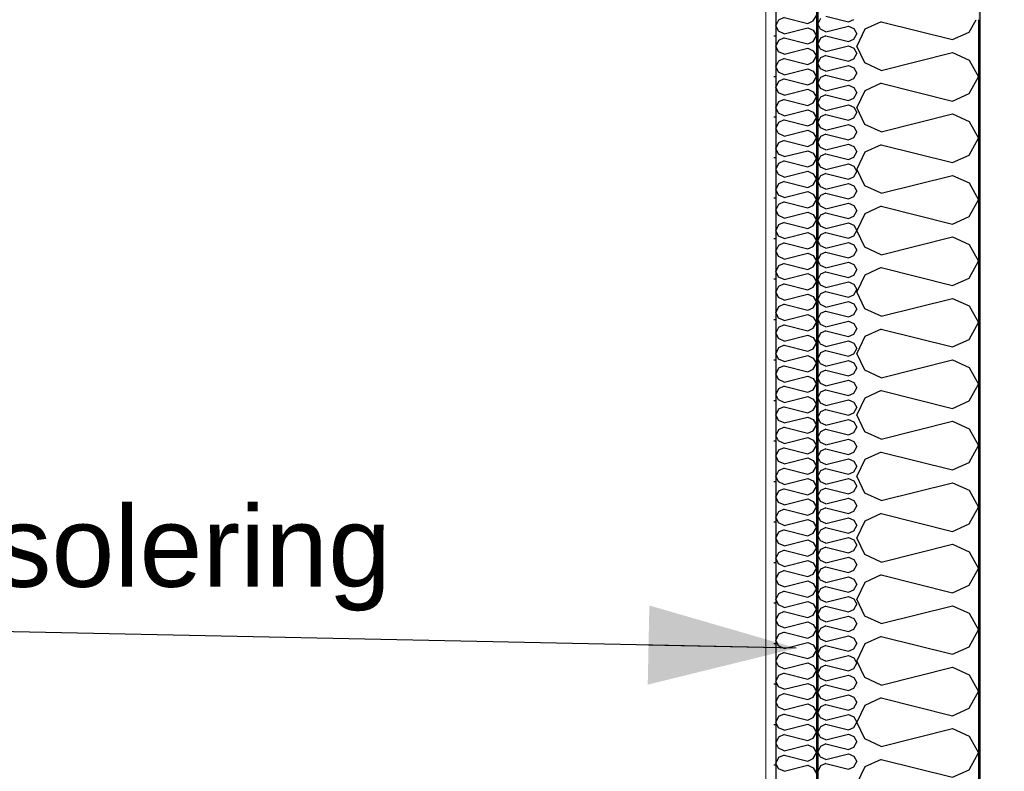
# Model space of a CAD drawing. Header units: millimetres. Extents: x -82116 to -57126, y -2070 to 21004.
# Tile 50 of 69: x -66057 to -64841, y 4492 to 5420. Entities that reach past the tile are written whole.
import ezdxf
from ezdxf.enums import TextEntityAlignment as Align

# ---------------------------------------------------------------- set-up
doc = ezdxf.new("R2010")
doc.units = ezdxf.units.MM
doc.header["$LTSCALE"] = 0.5
doc.header["$MEASUREMENT"] = 0
for name, pattern in [('Akselinje', [1500, 1000, -200, 100, -200]), ('PLINE', [0]), ('Wipeout_Contour', [2000, 0, -2000])]:
    doc.linetypes.add(name, pattern=pattern)
for name, color, linetype in [('232- Ikke-bærende yttervegger', 7, 'Continuous'), ('232- Ikke-bærende yttervegger (Skravur)', 7, 'Continuous'), ('232- Ikke-bærende yttervegger (Skravur)(Nye konstruksjoner)', 7, 'Continuous'), ('232- Ikke-bærende yttervegger(Nye konstruksjoner)', 7, 'Continuous'), ('235- Utvendig kledning og overflate (Skravur)(Nye konstruksjoner)', 7, 'Continuous'), ('235- Utvendig kledning og overflate(Nye konstruksjoner)', 7, 'Continuous'), ('82-- Modullinjer', 7, 'Continuous'), ('832- Tekst bygning(Nye konstruksjoner)', 7, 'Continuous')]:
    doc.layers.add(name, color=color, linetype=linetype)
doc.layers.add('236- Innvendig kledning og overflate(Nye konstruksjoner)', color=7, linetype='Continuous', lineweight=0)
doc.styles.add('GENERATED_STYLE_1', font='arial.ttf')
doc.styles.add('GENERATED_STYLE_3', font='arial.ttf')
doc.dimstyles.new('GENERATED_STYLE__2', dxfattribs={"dimtxt": 0.18, "dimasz": 182.4, "dimexe": 0.18, "dimexo": 0.0625, "dimgap": 0, "dimtad": 0, "dimtih": 1, "dimtoh": 1, "dimdec": 4, "dimzin": 0, "dimdsep": 46, "dimcen": 0.09, "dimadec": 0, "dimazin": 0, "dimtfac": 1, "dimtdec": 4, "dimtmove": 0, "dimatfit": 3, "dimldrblk": 'ARROWHEAD_5', "dimfxl": 1, "dimtolj": 1, "dimtzin": 0, "dimarcsym": 0})

# ---------------------------------------------------------------- blocks, each defined once
blk = doc.blocks.new('*X12')
at = {"layer": '232- Ikke-bærende yttervegger (Skravur)', "linetype": 'PLINE'}
for p, q in [((-64993, 5417.4), (-65013.4, 5408.1)), ((-64993, 5417.4), (-64905, 5395.4)), ((-64884.7, 5404.6), (-64876.1, 5420)), ((-65013.4, 5408.1), (-65023.2, 5387.4)), ((-64905, 5395.4), (-64884.7, 5404.6)), ((-65013.4, 5366.7), (-65023.2, 5387.4)), ((-64993, 5357.4), (-64905, 5379.4)), ((-64905, 5379.4), (-64884.7, 5370.2)), ((-64993, 5357.4), (-65013.4, 5366.7)), ((-64884.7, 5370.2), (-64873.2, 5349.5)), ((-64884.7, 5328.7), (-64873.2, 5349.5)), ((-64993, 5341.5), (-65013.4, 5332.3)), ((-64993, 5341.5), (-64905, 5319.5)), ((-65013.4, 5332.3), (-65023.2, 5311.5)), ((-64905, 5319.5), (-64884.7, 5328.7)), ((-65013.4, 5290.8), (-65023.2, 5311.5)), ((-64993, 5281.6), (-64905, 5303.6)), ((-64905, 5303.6), (-64884.7, 5294.3)), ((-64993, 5281.6), (-65013.4, 5290.8)), ((-64884.7, 5294.3), (-64873.2, 5273.6)), ((-64993, 5265.6), (-65013.4, 5256.4)), ((-64993, 5265.6), (-64905, 5243.6)), ((-64884.7, 5252.9), (-64873.2, 5273.6)), ((-65013.4, 5256.4), (-65023.2, 5235.6)), ((-64905, 5243.6), (-64884.7, 5252.9)), ((-65013.4, 5214.9), (-65023.2, 5235.6)), ((-64993, 5205.7), (-64905, 5227.7)), ((-64905, 5227.7), (-64884.7, 5218.4)), ((-64993, 5205.7), (-65013.4, 5214.9)), ((-64884.7, 5218.4), (-64873.2, 5197.7)), ((-64884.7, 5177), (-64873.2, 5197.7)), ((-65013.4, 5180.5), (-65023.2, 5159.8)), ((-64993, 5189.7), (-65013.4, 5180.5)), ((-64993, 5189.7), (-64905, 5167.7)), ((-64905, 5167.7), (-64884.7, 5177)), ((-65013.4, 5139), (-65023.2, 5159.8)), ((-64993, 5129.8), (-64905, 5151.8)), ((-64905, 5151.8), (-64884.7, 5142.6)), ((-64884.7, 5142.6), (-64873.2, 5121.8)), ((-64993, 5129.8), (-65013.4, 5139)), ((-64884.7, 5101.1), (-64873.2, 5121.8)), ((-64993, 5113.9), (-65013.4, 5104.6)), ((-64993, 5113.9), (-64905, 5091.9)), ((-65013.4, 5104.6), (-65023.2, 5083.9)), ((-64905, 5091.9), (-64884.7, 5101.1)), ((-65013.4, 5063.2), (-65023.2, 5083.9)), ((-64993, 5053.9), (-64905, 5075.9)), ((-64905, 5075.9), (-64884.7, 5066.7)), ((-64993, 5053.9), (-65013.4, 5063.2)), ((-64884.7, 5066.7), (-64873.2, 5046)), ((-64884.7, 5025.2), (-64873.2, 5046)), ((-64993, 5038), (-65013.4, 5028.7)), ((-64993, 5038), (-64905, 5016)), ((-65013.4, 5028.7), (-65023.2, 5008)), ((-64905, 5016), (-64884.7, 5025.2)), ((-65013.4, 4987.3), (-65023.2, 5008)), ((-64993, 4978), (-64905, 5000)), ((-64905, 5000), (-64884.7, 4990.8)), ((-64993, 4978), (-65013.4, 4987.3)), ((-64884.7, 4990.8), (-64873.2, 4970.1)), ((-64993, 4962.1), (-65013.4, 4952.9)), ((-64993, 4962.1), (-64905, 4940.1)), ((-64884.7, 4949.4), (-64873.2, 4970.1)), ((-65013.4, 4952.9), (-65023.2, 4932.1)), ((-64905, 4940.1), (-64884.7, 4949.4)), ((-65013.4, 4911.4), (-65023.2, 4932.1)), ((-64993, 4902.2), (-64905, 4924.2)), ((-64905, 4924.2), (-64884.7, 4914.9)), ((-64993, 4902.2), (-65013.4, 4911.4)), ((-64884.7, 4914.9), (-64873.2, 4894.2)), ((-64884.7, 4873.5), (-64873.2, 4894.2)), ((-65013.4, 4877), (-65023.2, 4856.3)), ((-64993, 4886.2), (-65013.4, 4877)), ((-64993, 4886.2), (-64905, 4864.2)), ((-64905, 4864.2), (-64884.7, 4873.5)), ((-65013.4, 4835.5), (-65023.2, 4856.3)), ((-64993, 4826.3), (-64905, 4848.3)), ((-64905, 4848.3), (-64884.7, 4839)), ((-64884.7, 4839), (-64873.2, 4818.3)), ((-64993, 4826.3), (-65013.4, 4835.5)), ((-64884.7, 4797.6), (-64873.2, 4818.3)), ((-64993, 4810.3), (-65013.4, 4801.1)), ((-64993, 4810.3), (-64905, 4788.3)), ((-65013.4, 4801.1), (-65023.2, 4780.4)), ((-64905, 4788.3), (-64884.7, 4797.6)), ((-65013.4, 4759.7), (-65023.2, 4780.4)), ((-64993, 4750.4), (-64905, 4772.4)), ((-64905, 4772.4), (-64884.7, 4763.2)), ((-64993, 4750.4), (-65013.4, 4759.7)), ((-64884.7, 4763.2), (-64873.2, 4742.4)), ((-64884.7, 4721.7), (-64873.2, 4742.4)), ((-64993, 4734.5), (-65013.4, 4725.2)), ((-64993, 4734.5), (-64905, 4712.5)), ((-65013.4, 4725.2), (-65023.2, 4704.5)), ((-64905, 4712.5), (-64884.7, 4721.7)), ((-65013.4, 4683.8), (-65023.2, 4704.5)), ((-64993, 4674.5), (-64905, 4696.5)), ((-64905, 4696.5), (-64884.7, 4687.3)), ((-64993, 4674.5), (-65013.4, 4683.8)), ((-64884.7, 4687.3), (-64873.2, 4666.6)), ((-64993, 4658.6), (-65013.4, 4649.3)), ((-64993, 4658.6), (-64905, 4636.6)), ((-64884.7, 4645.8), (-64873.2, 4666.6)), ((-65013.4, 4649.3), (-65023.2, 4628.6)), ((-64905, 4636.6), (-64884.7, 4645.8)), ((-65013.4, 4607.9), (-65023.2, 4628.6)), ((-64993, 4598.6), (-64905, 4620.6)), ((-64905, 4620.6), (-64884.7, 4611.4)), ((-64993, 4598.6), (-65013.4, 4607.9)), ((-64884.7, 4611.4), (-64873.2, 4590.7)), ((-64993, 4582.7), (-65013.4, 4573.5)), ((-64993, 4582.7), (-64905, 4560.7)), ((-64884.7, 4570), (-64873.2, 4590.7)), ((-65013.4, 4573.5), (-65023.2, 4552.7)), ((-64905, 4560.7), (-64884.7, 4570)), ((-65013.4, 4532), (-65023.2, 4552.7)), ((-64993, 4522.8), (-64905, 4544.8)), ((-64905, 4544.8), (-64884.7, 4535.5)), ((-64884.7, 4535.5), (-64873.2, 4514.8)), ((-64993, 4522.8), (-65013.4, 4532)), ((-64884.7, 4494.1), (-64873.2, 4514.8)), ((-64993, 4506.8), (-65013.4, 4497.6)), ((-64993, 4506.8), (-64905, 4484.8)), ((-65013.4, 4497.6), (-65023.2, 4476.9)), ((-64905, 4484.8), (-64884.7, 4494.1))]:
    blk.add_line(p, q, dxfattribs=at)
blk = doc.blocks.new('*X14')
at = {"layer": '232- Ikke-bærende yttervegger (Skravur)(Nye konstruksjoner)', "linetype": 'PLINE'}
for p, q in [((-65061.5, 5424.3), (-65033.4, 5417.3)), ((-65068, 5421.4), (-65071.2, 5414.7)), ((-65068, 5408.1), (-65071.2, 5414.7)), ((-65061.5, 5405.1), (-65033.4, 5412.2)), ((-65033.4, 5417.3), (-65026.9, 5420.2)), ((-65033.4, 5412.2), (-65026.9, 5409.2)), ((-65061.5, 5405.1), (-65068, 5408.1)), ((-65061.5, 5400), (-65068, 5397.1)), ((-65061.5, 5400), (-65033.4, 5393)), ((-65026.9, 5409.2), (-65023.2, 5402.6)), ((-65026.9, 5396), (-65023.2, 5402.6)), ((-65068, 5397.1), (-65071.2, 5390.4)), ((-65068, 5383.8), (-65071.2, 5390.4)), ((-65061.5, 5380.9), (-65033.4, 5387.9)), ((-65033.4, 5393), (-65026.9, 5396)), ((-65033.4, 5387.9), (-65026.9, 5384.9)), ((-65061.5, 5380.9), (-65068, 5383.8)), ((-65061.5, 5375.8), (-65068, 5372.8)), ((-65061.5, 5375.8), (-65033.4, 5368.7)), ((-65026.9, 5384.9), (-65023.2, 5378.3)), ((-65026.9, 5371.7), (-65023.2, 5378.3)), ((-65068, 5372.8), (-65071.2, 5366.2)), ((-65068, 5359.5), (-65071.2, 5366.2)), ((-65061.5, 5356.6), (-65033.4, 5363.6)), ((-65033.4, 5368.7), (-65026.9, 5371.7)), ((-65033.4, 5363.6), (-65026.9, 5360.7)), ((-65026.9, 5360.7), (-65023.2, 5354)), ((-65068, 5348.5), (-65071.2, 5341.9)), ((-65061.5, 5356.6), (-65068, 5359.5)), ((-65061.5, 5351.5), (-65068, 5348.5)), ((-65061.5, 5351.5), (-65033.4, 5344.4)), ((-65026.9, 5347.4), (-65023.2, 5354)), ((-65068, 5335.2), (-65071.2, 5341.9)), ((-65061.5, 5332.3), (-65033.4, 5339.3)), ((-65033.4, 5344.4), (-65026.9, 5347.4)), ((-65033.4, 5339.3), (-65026.9, 5336.4)), ((-65026.9, 5336.4), (-65023.2, 5329.7)), ((-65068, 5324.2), (-65071.2, 5317.6)), ((-65061.5, 5332.3), (-65068, 5335.2)), ((-65061.5, 5327.2), (-65068, 5324.2)), ((-65061.5, 5327.2), (-65033.4, 5320.1)), ((-65026.9, 5323.1), (-65023.2, 5329.7)), ((-65068, 5311), (-65071.2, 5317.6)), ((-65061.5, 5308), (-65033.4, 5315)), ((-65033.4, 5320.1), (-65026.9, 5323.1)), ((-65033.4, 5315), (-65026.9, 5312.1)), ((-65026.9, 5312.1), (-65023.2, 5305.5)), ((-65068, 5299.9), (-65071.2, 5293.3)), ((-65061.5, 5308), (-65068, 5311)), ((-65061.5, 5302.9), (-65068, 5299.9)), ((-65061.5, 5302.9), (-65033.4, 5295.9)), ((-65026.9, 5298.8), (-65023.2, 5305.5)), ((-65068, 5286.7), (-65071.2, 5293.3)), ((-65061.5, 5283.7), (-65033.4, 5290.8)), ((-65033.4, 5295.9), (-65026.9, 5298.8)), ((-65033.4, 5290.8), (-65026.9, 5287.8)), ((-65026.9, 5287.8), (-65023.2, 5281.2)), ((-65068, 5275.7), (-65071.2, 5269)), ((-65061.5, 5283.7), (-65068, 5286.7)), ((-65061.5, 5278.6), (-65068, 5275.7)), ((-65061.5, 5278.6), (-65033.4, 5271.6)), ((-65026.9, 5274.5), (-65023.2, 5281.2)), ((-65068, 5262.4), (-65071.2, 5269)), ((-65061.5, 5259.4), (-65033.4, 5266.5)), ((-65033.4, 5271.6), (-65026.9, 5274.5)), ((-65033.4, 5266.5), (-65026.9, 5263.5)), ((-65026.9, 5263.5), (-65023.2, 5256.9)), ((-65068, 5251.4), (-65071.2, 5244.8)), ((-65061.5, 5259.4), (-65068, 5262.4)), ((-65061.5, 5254.3), (-65068, 5251.4)), ((-65061.5, 5254.3), (-65033.4, 5247.3)), ((-65026.9, 5250.3), (-65023.2, 5256.9)), ((-65068, 5238.1), (-65071.2, 5244.8)), ((-65061.5, 5235.2), (-65033.4, 5242.2)), ((-65033.4, 5247.3), (-65026.9, 5250.3)), ((-65033.4, 5242.2), (-65026.9, 5239.2)), ((-65026.9, 5239.2), (-65023.2, 5232.6)), ((-65068, 5227.1), (-65071.2, 5220.5)), ((-65061.5, 5235.2), (-65068, 5238.1)), ((-65061.5, 5230.1), (-65068, 5227.1)), ((-65061.5, 5230.1), (-65033.4, 5223)), ((-65026.9, 5226), (-65023.2, 5232.6)), ((-65068, 5213.8), (-65071.2, 5220.5)), ((-65061.5, 5210.9), (-65033.4, 5217.9)), ((-65033.4, 5223), (-65026.9, 5226)), ((-65033.4, 5217.9), (-65026.9, 5215)), ((-65026.9, 5215), (-65023.2, 5208.3)), ((-65068, 5202.8), (-65071.2, 5196.2)), ((-65061.5, 5210.9), (-65068, 5213.8)), ((-65061.5, 5205.8), (-65068, 5202.8)), ((-65061.5, 5205.8), (-65033.4, 5198.7)), ((-65026.9, 5201.7), (-65023.2, 5208.3)), ((-65068, 5189.6), (-65071.2, 5196.2)), ((-65061.5, 5186.6), (-65033.4, 5193.6)), ((-65033.4, 5198.7), (-65026.9, 5201.7)), ((-65033.4, 5193.6), (-65026.9, 5190.7)), ((-65026.9, 5190.7), (-65023.2, 5184.1)), ((-65068, 5178.5), (-65071.2, 5171.9)), ((-65061.5, 5186.6), (-65068, 5189.6)), ((-65061.5, 5181.5), (-65068, 5178.5)), ((-65061.5, 5181.5), (-65033.4, 5174.5)), ((-65026.9, 5177.4), (-65023.2, 5184.1)), ((-65068, 5165.3), (-65071.2, 5171.9)), ((-65061.5, 5162.3), (-65033.4, 5169.4)), ((-65033.4, 5174.5), (-65026.9, 5177.4)), ((-65033.4, 5169.4), (-65026.9, 5166.4)), ((-65026.9, 5166.4), (-65023.2, 5159.8)), ((-65068, 5154.3), (-65071.2, 5147.6)), ((-65061.5, 5162.3), (-65068, 5165.3)), ((-65061.5, 5157.2), (-65068, 5154.3)), ((-65061.5, 5157.2), (-65033.4, 5150.2)), ((-65026.9, 5153.1), (-65023.2, 5159.8)), ((-65068, 5141), (-65071.2, 5147.6)), ((-65061.5, 5138), (-65033.4, 5145.1)), ((-65033.4, 5150.2), (-65026.9, 5153.1)), ((-65033.4, 5145.1), (-65026.9, 5142.1)), ((-65026.9, 5142.1), (-65023.2, 5135.5)), ((-65068, 5130), (-65071.2, 5123.3)), ((-65061.5, 5138), (-65068, 5141)), ((-65061.5, 5132.9), (-65068, 5130)), ((-65061.5, 5132.9), (-65033.4, 5125.9)), ((-65026.9, 5128.9), (-65023.2, 5135.5)), ((-65068, 5116.7), (-65071.2, 5123.3)), ((-65061.5, 5113.8), (-65033.4, 5120.8)), ((-65033.4, 5125.9), (-65026.9, 5128.9)), ((-65033.4, 5120.8), (-65026.9, 5117.8)), ((-65026.9, 5117.8), (-65023.2, 5111.2)), ((-65068, 5105.7), (-65071.2, 5099.1)), ((-65061.5, 5113.8), (-65068, 5116.7)), ((-65061.5, 5108.7), (-65068, 5105.7)), ((-65061.5, 5108.7), (-65033.4, 5101.6)), ((-65026.9, 5104.6), (-65023.2, 5111.2)), ((-65068, 5092.4), (-65071.2, 5099.1)), ((-65061.5, 5089.5), (-65033.4, 5096.5)), ((-65033.4, 5101.6), (-65026.9, 5104.6)), ((-65033.4, 5096.5), (-65026.9, 5093.6)), ((-65026.9, 5093.6), (-65023.2, 5086.9)), ((-65068, 5081.4), (-65071.2, 5074.8)), ((-65061.5, 5089.5), (-65068, 5092.4)), ((-65061.5, 5084.4), (-65068, 5081.4)), ((-65061.5, 5084.4), (-65033.4, 5077.3)), ((-65026.9, 5080.3), (-65023.2, 5086.9)), ((-65068, 5068.2), (-65071.2, 5074.8)), ((-65061.5, 5065.2), (-65033.4, 5072.2)), ((-65033.4, 5077.3), (-65026.9, 5080.3)), ((-65033.4, 5072.2), (-65026.9, 5069.3)), ((-65026.9, 5069.3), (-65023.2, 5062.6)), ((-65068, 5057.1), (-65071.2, 5050.5)), ((-65061.5, 5065.2), (-65068, 5068.2)), ((-65061.5, 5060.1), (-65068, 5057.1)), ((-65061.5, 5060.1), (-65033.4, 5053.1)), ((-65026.9, 5056), (-65023.2, 5062.6)), ((-65068, 5043.9), (-65071.2, 5050.5)), ((-65061.5, 5040.9), (-65033.4, 5048)), ((-65033.4, 5053.1), (-65026.9, 5056)), ((-65033.4, 5048), (-65026.9, 5045)), ((-65026.9, 5045), (-65023.2, 5038.4)), ((-65068, 5032.9), (-65071.2, 5026.2)), ((-65061.5, 5040.9), (-65068, 5043.9)), ((-65061.5, 5035.8), (-65068, 5032.9)), ((-65061.5, 5035.8), (-65033.4, 5028.8)), ((-65026.9, 5031.7), (-65023.2, 5038.4)), ((-65068, 5019.6), (-65071.2, 5026.2)), ((-65061.5, 5016.6), (-65033.4, 5023.7)), ((-65033.4, 5028.8), (-65026.9, 5031.7)), ((-65033.4, 5023.7), (-65026.9, 5020.7)), ((-65026.9, 5020.7), (-65023.2, 5014.1)), ((-65068, 5008.6), (-65071.2, 5001.9)), ((-65061.5, 5016.6), (-65068, 5019.6)), ((-65061.5, 5011.5), (-65068, 5008.6)), ((-65061.5, 5011.5), (-65033.4, 5004.5)), ((-65026.9, 5007.5), (-65023.2, 5014.1)), ((-65068, 4995.3), (-65071.2, 5001.9)), ((-65061.5, 4992.4), (-65033.4, 4999.4)), ((-65033.4, 5004.5), (-65026.9, 5007.5)), ((-65033.4, 4999.4), (-65026.9, 4996.4)), ((-65026.9, 4996.4), (-65023.2, 4989.8)), ((-65068, 4984.3), (-65071.2, 4977.7)), ((-65061.5, 4992.4), (-65068, 4995.3)), ((-65061.5, 4987.3), (-65068, 4984.3)), ((-65061.5, 4987.3), (-65033.4, 4980.2)), ((-65026.9, 4983.2), (-65023.2, 4989.8)), ((-65068, 4971), (-65071.2, 4977.7)), ((-65061.5, 4968.1), (-65033.4, 4975.1)), ((-65033.4, 4980.2), (-65026.9, 4983.2)), ((-65033.4, 4975.1), (-65026.9, 4972.2)), ((-65026.9, 4972.2), (-65023.2, 4965.5)), ((-65068, 4960), (-65071.2, 4953.4)), ((-65061.5, 4968.1), (-65068, 4971)), ((-65061.5, 4963), (-65068, 4960)), ((-65061.5, 4963), (-65033.4, 4955.9)), ((-65026.9, 4958.9), (-65023.2, 4965.5)), ((-65068, 4946.7), (-65071.2, 4953.4)), ((-65061.5, 4943.8), (-65033.4, 4950.8)), ((-65033.4, 4955.9), (-65026.9, 4958.9)), ((-65033.4, 4950.8), (-65026.9, 4947.9)), ((-65026.9, 4947.9), (-65023.2, 4941.2)), ((-65068, 4935.7), (-65071.2, 4929.1)), ((-65061.5, 4943.8), (-65068, 4946.7)), ((-65061.5, 4938.7), (-65068, 4935.7)), ((-65061.5, 4938.7), (-65033.4, 4931.6)), ((-65026.9, 4934.6), (-65023.2, 4941.2)), ((-65068, 4922.5), (-65071.2, 4929.1)), ((-65061.5, 4919.5), (-65033.4, 4926.5)), ((-65033.4, 4931.6), (-65026.9, 4934.6)), ((-65033.4, 4926.5), (-65026.9, 4923.6)), ((-65026.9, 4923.6), (-65023.2, 4917)), ((-65068, 4911.4), (-65071.2, 4904.8)), ((-65061.5, 4919.5), (-65068, 4922.5)), ((-65061.5, 4914.4), (-65068, 4911.4)), ((-65061.5, 4914.4), (-65033.4, 4907.4)), ((-65026.9, 4910.3), (-65023.2, 4917)), ((-65068, 4898.2), (-65071.2, 4904.8)), ((-65061.5, 4895.2), (-65033.4, 4902.3)), ((-65033.4, 4907.4), (-65026.9, 4910.3)), ((-65033.4, 4902.3), (-65026.9, 4899.3)), ((-65026.9, 4899.3), (-65023.2, 4892.7)), ((-65068, 4887.2), (-65071.2, 4880.5)), ((-65061.5, 4895.2), (-65068, 4898.2)), ((-65061.5, 4890.1), (-65068, 4887.2)), ((-65061.5, 4890.1), (-65033.4, 4883.1)), ((-65026.9, 4886), (-65023.2, 4892.7)), ((-65068, 4873.9), (-65071.2, 4880.5)), ((-65061.5, 4870.9), (-65033.4, 4878)), ((-65033.4, 4883.1), (-65026.9, 4886)), ((-65033.4, 4878), (-65026.9, 4875)), ((-65026.9, 4875), (-65023.2, 4868.4)), ((-65068, 4862.9), (-65071.2, 4856.3)), ((-65061.5, 4870.9), (-65068, 4873.9)), ((-65061.5, 4865.8), (-65068, 4862.9)), ((-65061.5, 4865.8), (-65033.4, 4858.8)), ((-65026.9, 4861.8), (-65023.2, 4868.4)), ((-65068, 4849.6), (-65071.2, 4856.3)), ((-65061.5, 4846.7), (-65033.4, 4853.7)), ((-65033.4, 4858.8), (-65026.9, 4861.8)), ((-65033.4, 4853.7), (-65026.9, 4850.7)), ((-65026.9, 4850.7), (-65023.2, 4844.1)), ((-65068, 4838.6), (-65071.2, 4832)), ((-65061.5, 4846.7), (-65068, 4849.6)), ((-65061.5, 4841.6), (-65068, 4838.6)), ((-65061.5, 4841.6), (-65033.4, 4834.5)), ((-65026.9, 4837.5), (-65023.2, 4844.1)), ((-65068, 4825.3), (-65071.2, 4832)), ((-65061.5, 4822.4), (-65033.4, 4829.4)), ((-65033.4, 4834.5), (-65026.9, 4837.5)), ((-65033.4, 4829.4), (-65026.9, 4826.5)), ((-65026.9, 4826.5), (-65023.2, 4819.8)), ((-65068, 4814.3), (-65071.2, 4807.7)), ((-65061.5, 4822.4), (-65068, 4825.3)), ((-65061.5, 4817.3), (-65068, 4814.3)), ((-65061.5, 4817.3), (-65033.4, 4810.2)), ((-65026.9, 4813.2), (-65023.2, 4819.8)), ((-65068, 4801.1), (-65071.2, 4807.7)), ((-65061.5, 4798.1), (-65033.4, 4805.1)), ((-65033.4, 4810.2), (-65026.9, 4813.2)), ((-65033.4, 4805.1), (-65026.9, 4802.2)), ((-65026.9, 4802.2), (-65023.2, 4795.6)), ((-65068, 4790), (-65071.2, 4783.4)), ((-65061.5, 4798.1), (-65068, 4801.1)), ((-65061.5, 4793), (-65068, 4790)), ((-65061.5, 4793), (-65033.4, 4786)), ((-65026.9, 4788.9), (-65023.2, 4795.6)), ((-65068, 4776.8), (-65071.2, 4783.4)), ((-65061.5, 4773.8), (-65033.4, 4780.9)), ((-65033.4, 4786), (-65026.9, 4788.9)), ((-65033.4, 4780.9), (-65026.9, 4777.9)), ((-65026.9, 4777.9), (-65023.2, 4771.3)), ((-65068, 4765.8), (-65071.2, 4759.1)), ((-65061.5, 4773.8), (-65068, 4776.8)), ((-65061.5, 4768.7), (-65068, 4765.8)), ((-65061.5, 4768.7), (-65033.4, 4761.7)), ((-65026.9, 4764.6), (-65023.2, 4771.3)), ((-65068, 4752.5), (-65071.2, 4759.1)), ((-65061.5, 4749.5), (-65033.4, 4756.6)), ((-65033.4, 4761.7), (-65026.9, 4764.6)), ((-65033.4, 4756.6), (-65026.9, 4753.6)), ((-65026.9, 4753.6), (-65023.2, 4747)), ((-65068, 4741.5), (-65071.2, 4734.8)), ((-65061.5, 4749.5), (-65068, 4752.5)), ((-65061.5, 4744.4), (-65068, 4741.5)), ((-65061.5, 4744.4), (-65033.4, 4737.4)), ((-65026.9, 4740.4), (-65023.2, 4747)), ((-65068, 4728.2), (-65071.2, 4734.8)), ((-65061.5, 4725.3), (-65033.4, 4732.3)), ((-65033.4, 4737.4), (-65026.9, 4740.4)), ((-65033.4, 4732.3), (-65026.9, 4729.3)), ((-65026.9, 4729.3), (-65023.2, 4722.7)), ((-65068, 4717.2), (-65071.2, 4710.6)), ((-65061.5, 4725.3), (-65068, 4728.2)), ((-65061.5, 4720.2), (-65068, 4717.2)), ((-65061.5, 4720.2), (-65033.4, 4713.1)), ((-65026.9, 4716.1), (-65023.2, 4722.7)), ((-65068, 4703.9), (-65071.2, 4710.6)), ((-65061.5, 4701), (-65033.4, 4708)), ((-65033.4, 4713.1), (-65026.9, 4716.1)), ((-65033.4, 4708), (-65026.9, 4705.1)), ((-65026.9, 4705.1), (-65023.2, 4698.4)), ((-65068, 4692.9), (-65071.2, 4686.3)), ((-65061.5, 4701), (-65068, 4703.9)), ((-65061.5, 4695.9), (-65068, 4692.9)), ((-65061.5, 4695.9), (-65033.4, 4688.8)), ((-65026.9, 4691.8), (-65023.2, 4698.4)), ((-65068, 4679.7), (-65071.2, 4686.3)), ((-65061.5, 4676.7), (-65033.4, 4683.7)), ((-65033.4, 4688.8), (-65026.9, 4691.8)), ((-65033.4, 4683.7), (-65026.9, 4680.8)), ((-65026.9, 4680.8), (-65023.2, 4674.1)), ((-65068, 4668.6), (-65071.2, 4662)), ((-65061.5, 4676.7), (-65068, 4679.7)), ((-65061.5, 4671.6), (-65068, 4668.6)), ((-65061.5, 4671.6), (-65033.4, 4664.6)), ((-65026.9, 4667.5), (-65023.2, 4674.1)), ((-65068, 4655.4), (-65071.2, 4662)), ((-65061.5, 4652.4), (-65033.4, 4659.5)), ((-65033.4, 4664.6), (-65026.9, 4667.5)), ((-65033.4, 4659.5), (-65026.9, 4656.5)), ((-65026.9, 4656.5), (-65023.2, 4649.9)), ((-65068, 4644.4), (-65071.2, 4637.7)), ((-65061.5, 4652.4), (-65068, 4655.4)), ((-65061.5, 4647.3), (-65068, 4644.4)), ((-65061.5, 4647.3), (-65033.4, 4640.3)), ((-65026.9, 4643.2), (-65023.2, 4649.9)), ((-65068, 4631.1), (-65071.2, 4637.7)), ((-65061.5, 4628.1), (-65033.4, 4635.2)), ((-65033.4, 4640.3), (-65026.9, 4643.2)), ((-65033.4, 4635.2), (-65026.9, 4632.2)), ((-65026.9, 4632.2), (-65023.2, 4625.6)), ((-65068, 4620.1), (-65071.2, 4613.4)), ((-65061.5, 4628.1), (-65068, 4631.1)), ((-65061.5, 4623), (-65068, 4620.1)), ((-65061.5, 4623), (-65033.4, 4616)), ((-65026.9, 4619), (-65023.2, 4625.6)), ((-65068, 4606.8), (-65071.2, 4613.4)), ((-65061.5, 4603.9), (-65033.4, 4610.9)), ((-65033.4, 4616), (-65026.9, 4619)), ((-65033.4, 4610.9), (-65026.9, 4607.9)), ((-65026.9, 4607.9), (-65023.2, 4601.3)), ((-65068, 4595.8), (-65071.2, 4589.2)), ((-65061.5, 4603.9), (-65068, 4606.8)), ((-65061.5, 4598.8), (-65068, 4595.8)), ((-65061.5, 4598.8), (-65033.4, 4591.7)), ((-65026.9, 4594.7), (-65023.2, 4601.3)), ((-65068, 4582.5), (-65071.2, 4589.2)), ((-65061.5, 4579.6), (-65033.4, 4586.6)), ((-65033.4, 4591.7), (-65026.9, 4594.7)), ((-65033.4, 4586.6), (-65026.9, 4583.7)), ((-65026.9, 4583.7), (-65023.2, 4577)), ((-65068, 4571.5), (-65071.2, 4564.9)), ((-65061.5, 4579.6), (-65068, 4582.5)), ((-65061.5, 4574.5), (-65068, 4571.5)), ((-65061.5, 4574.5), (-65033.4, 4567.4)), ((-65026.9, 4570.4), (-65023.2, 4577)), ((-65068, 4558.2), (-65071.2, 4564.9)), ((-65061.5, 4555.3), (-65033.4, 4562.3)), ((-65033.4, 4567.4), (-65026.9, 4570.4)), ((-65033.4, 4562.3), (-65026.9, 4559.4)), ((-65026.9, 4559.4), (-65023.2, 4552.7)), ((-65068, 4547.2), (-65071.2, 4540.6)), ((-65061.5, 4555.3), (-65068, 4558.2)), ((-65061.5, 4550.2), (-65068, 4547.2)), ((-65061.5, 4550.2), (-65033.4, 4543.1)), ((-65026.9, 4546.1), (-65023.2, 4552.7)), ((-65068, 4534), (-65071.2, 4540.6)), ((-65061.5, 4531), (-65033.4, 4538)), ((-65033.4, 4543.1), (-65026.9, 4546.1)), ((-65033.4, 4538), (-65026.9, 4535.1)), ((-65026.9, 4535.1), (-65023.2, 4528.5)), ((-65068, 4522.9), (-65071.2, 4516.3)), ((-65061.5, 4531), (-65068, 4534)), ((-65061.5, 4525.9), (-65068, 4522.9)), ((-65061.5, 4525.9), (-65033.4, 4518.9)), ((-65026.9, 4521.8), (-65023.2, 4528.5)), ((-65068, 4509.7), (-65071.2, 4516.3)), ((-65061.5, 4506.7), (-65033.4, 4513.8)), ((-65033.4, 4518.9), (-65026.9, 4521.8)), ((-65033.4, 4513.8), (-65026.9, 4510.8)), ((-65026.9, 4510.8), (-65023.2, 4504.2)), ((-65068, 4498.7), (-65071.2, 4492)), ((-65061.5, 4506.7), (-65068, 4509.7)), ((-65061.5, 4501.6), (-65068, 4498.7)), ((-65061.5, 4501.6), (-65033.4, 4494.6)), ((-65026.9, 4497.5), (-65023.2, 4504.2)), ((-65033.4, 4494.6), (-65026.9, 4497.5))]:
    blk.add_line(p, q, dxfattribs=at)
blk = doc.blocks.new('*X15')
at = {"layer": '232- Ikke-bærende yttervegger (Skravur)(Nye konstruksjoner)', "linetype": 'PLINE'}
for p, q in [((-65113.1, 5422.7), (-65119.9, 5419.6)), ((-65113.1, 5422.7), (-65083.8, 5415.4)), ((-65077, 5418.4), (-65073.2, 5425.3)), ((-65119.9, 5419.6), (-65123.2, 5412.7)), ((-65119.9, 5405.8), (-65123.2, 5412.7)), ((-65113.1, 5402.7), (-65083.8, 5410)), ((-65083.8, 5415.4), (-65077, 5418.4)), ((-65083.8, 5410), (-65077, 5407)), ((-65113.1, 5402.7), (-65119.9, 5405.8)), ((-65113.1, 5397.4), (-65119.9, 5394.3)), ((-65113.1, 5397.4), (-65083.8, 5390.1)), ((-65077, 5407), (-65073.2, 5400.1)), ((-65077, 5393.1), (-65073.2, 5400.1)), ((-65119.9, 5394.3), (-65123.2, 5387.4)), ((-65119.9, 5380.5), (-65123.2, 5387.4)), ((-65083.8, 5390.1), (-65077, 5393.1)), ((-65113.1, 5377.4), (-65119.9, 5380.5)), ((-65113.1, 5377.4), (-65083.8, 5384.8)), ((-65083.8, 5384.8), (-65077, 5381.7)), ((-65077, 5381.7), (-65073.2, 5374.8)), ((-65077, 5367.9), (-65073.2, 5374.8)), ((-65119.9, 5369), (-65123.2, 5362.1)), ((-65119.9, 5355.2), (-65123.2, 5362.1)), ((-65113.1, 5372.1), (-65119.9, 5369)), ((-65113.1, 5372.1), (-65083.8, 5364.8)), ((-65083.8, 5364.8), (-65077, 5367.9)), ((-65113.1, 5352.1), (-65119.9, 5355.2)), ((-65113.1, 5352.1), (-65083.8, 5359.5)), ((-65083.8, 5359.5), (-65077, 5356.4)), ((-65077, 5356.4), (-65073.2, 5349.5)), ((-65077, 5342.6), (-65073.2, 5349.5)), ((-65119.9, 5343.7), (-65123.2, 5336.8)), ((-65119.9, 5329.9), (-65123.2, 5336.8)), ((-65113.1, 5346.8), (-65119.9, 5343.7)), ((-65113.1, 5346.8), (-65083.8, 5339.5)), ((-65083.8, 5339.5), (-65077, 5342.6)), ((-65113.1, 5326.8), (-65119.9, 5329.9)), ((-65113.1, 5326.8), (-65083.8, 5334.2)), ((-65083.8, 5334.2), (-65077, 5331.1)), ((-65077, 5331.1), (-65073.2, 5324.2)), ((-65077, 5317.3), (-65073.2, 5324.2)), ((-65119.9, 5318.4), (-65123.2, 5311.5)), ((-65113.1, 5321.5), (-65119.9, 5318.4)), ((-65113.1, 5321.5), (-65083.8, 5314.2)), ((-65083.8, 5314.2), (-65077, 5317.3)), ((-65119.9, 5304.6), (-65123.2, 5311.5)), ((-65113.1, 5301.5), (-65119.9, 5304.6)), ((-65113.1, 5301.5), (-65083.8, 5308.9)), ((-65083.8, 5308.9), (-65077, 5305.8)), ((-65077, 5305.8), (-65073.2, 5298.9)), ((-65119.9, 5293.1), (-65123.2, 5286.2)), ((-65113.1, 5296.2), (-65119.9, 5293.1)), ((-65113.1, 5296.2), (-65083.8, 5288.9)), ((-65083.8, 5288.9), (-65077, 5292)), ((-65077, 5292), (-65073.2, 5298.9)), ((-65119.9, 5279.3), (-65123.2, 5286.2)), ((-65113.1, 5276.2), (-65119.9, 5279.3)), ((-65113.1, 5276.2), (-65083.8, 5283.6)), ((-65083.8, 5283.6), (-65077, 5280.5)), ((-65077, 5280.5), (-65073.2, 5273.6)), ((-65119.9, 5267.8), (-65123.2, 5260.9)), ((-65113.1, 5270.9), (-65119.9, 5267.8)), ((-65113.1, 5270.9), (-65083.8, 5263.6)), ((-65083.8, 5263.6), (-65077, 5266.7)), ((-65077, 5266.7), (-65073.2, 5273.6)), ((-65119.9, 5254), (-65123.2, 5260.9)), ((-65113.1, 5251), (-65119.9, 5254)), ((-65113.1, 5251), (-65083.8, 5258.3)), ((-65083.8, 5258.3), (-65077, 5255.2)), ((-65077, 5255.2), (-65073.2, 5248.3)), ((-65119.9, 5242.6), (-65123.2, 5235.6)), ((-65113.1, 5245.6), (-65119.9, 5242.6)), ((-65113.1, 5245.6), (-65083.8, 5238.3)), ((-65083.8, 5238.3), (-65077, 5241.4)), ((-65077, 5241.4), (-65073.2, 5248.3)), ((-65119.9, 5228.7), (-65123.2, 5235.6)), ((-65113.1, 5225.7), (-65119.9, 5228.7)), ((-65113.1, 5225.7), (-65083.8, 5233)), ((-65083.8, 5233), (-65077, 5229.9)), ((-65077, 5229.9), (-65073.2, 5223)), ((-65119.9, 5217.3), (-65123.2, 5210.4)), ((-65113.1, 5220.3), (-65119.9, 5217.3)), ((-65113.1, 5220.3), (-65083.8, 5213)), ((-65083.8, 5213), (-65077, 5216.1)), ((-65077, 5216.1), (-65073.2, 5223)), ((-65119.9, 5203.4), (-65123.2, 5210.4)), ((-65113.1, 5200.4), (-65119.9, 5203.4)), ((-65113.1, 5200.4), (-65083.8, 5207.7)), ((-65083.8, 5207.7), (-65077, 5204.6)), ((-65077, 5204.6), (-65073.2, 5197.7)), ((-65119.9, 5192), (-65123.2, 5185.1)), ((-65113.1, 5195.1), (-65119.9, 5192)), ((-65113.1, 5195.1), (-65083.8, 5187.7)), ((-65083.8, 5187.7), (-65077, 5190.8)), ((-65077, 5190.8), (-65073.2, 5197.7)), ((-65119.9, 5178.2), (-65123.2, 5185.1)), ((-65113.1, 5175.1), (-65083.8, 5182.4)), ((-65083.8, 5182.4), (-65077, 5179.3)), ((-65077, 5179.3), (-65073.2, 5172.4)), ((-65119.9, 5166.7), (-65123.2, 5159.8)), ((-65113.1, 5175.1), (-65119.9, 5178.2)), ((-65113.1, 5169.8), (-65119.9, 5166.7)), ((-65113.1, 5169.8), (-65083.8, 5162.4)), ((-65077, 5165.5), (-65073.2, 5172.4)), ((-65119.9, 5152.9), (-65123.2, 5159.8)), ((-65113.1, 5149.8), (-65083.8, 5157.1)), ((-65083.8, 5162.4), (-65077, 5165.5)), ((-65083.8, 5157.1), (-65077, 5154)), ((-65077, 5154), (-65073.2, 5147.1)), ((-65113.1, 5149.8), (-65119.9, 5152.9)), ((-65113.1, 5144.5), (-65119.9, 5141.4)), ((-65113.1, 5144.5), (-65083.8, 5137.1)), ((-65077, 5140.2), (-65073.2, 5147.1)), ((-65119.9, 5141.4), (-65123.2, 5134.5)), ((-65119.9, 5127.6), (-65123.2, 5134.5)), ((-65113.1, 5124.5), (-65083.8, 5131.8)), ((-65083.8, 5137.1), (-65077, 5140.2)), ((-65083.8, 5131.8), (-65077, 5128.7)), ((-65113.1, 5124.5), (-65119.9, 5127.6)), ((-65113.1, 5119.2), (-65119.9, 5116.1)), ((-65113.1, 5119.2), (-65083.8, 5111.8)), ((-65077, 5128.7), (-65073.2, 5121.8)), ((-65077, 5114.9), (-65073.2, 5121.8)), ((-65119.9, 5116.1), (-65123.2, 5109.2)), ((-65119.9, 5102.3), (-65123.2, 5109.2)), ((-65113.1, 5099.2), (-65083.8, 5106.5)), ((-65083.8, 5111.8), (-65077, 5114.9)), ((-65083.8, 5106.5), (-65077, 5103.4)), ((-65113.1, 5099.2), (-65119.9, 5102.3)), ((-65113.1, 5093.9), (-65119.9, 5090.8)), ((-65113.1, 5093.9), (-65083.8, 5086.5)), ((-65077, 5103.4), (-65073.2, 5096.5)), ((-65077, 5089.6), (-65073.2, 5096.5)), ((-65119.9, 5090.8), (-65123.2, 5083.9)), ((-65119.9, 5077), (-65123.2, 5083.9)), ((-65113.1, 5073.9), (-65083.8, 5081.2)), ((-65083.8, 5086.5), (-65077, 5089.6)), ((-65083.8, 5081.2), (-65077, 5078.2)), ((-65113.1, 5073.9), (-65119.9, 5077)), ((-65077, 5078.2), (-65073.2, 5071.2)), ((-65077, 5064.3), (-65073.2, 5071.2)), ((-65119.9, 5065.5), (-65123.2, 5058.6)), ((-65119.9, 5051.7), (-65123.2, 5058.6)), ((-65113.1, 5068.6), (-65119.9, 5065.5)), ((-65113.1, 5068.6), (-65083.8, 5061.3)), ((-65083.8, 5061.3), (-65077, 5064.3)), ((-65113.1, 5048.6), (-65119.9, 5051.7)), ((-65113.1, 5048.6), (-65083.8, 5055.9)), ((-65083.8, 5055.9), (-65077, 5052.9)), ((-65077, 5052.9), (-65073.2, 5046)), ((-65077, 5039), (-65073.2, 5046)), ((-65119.9, 5040.2), (-65123.2, 5033.3)), ((-65119.9, 5026.4), (-65123.2, 5033.3)), ((-65113.1, 5043.3), (-65119.9, 5040.2)), ((-65113.1, 5043.3), (-65083.8, 5036)), ((-65083.8, 5036), (-65077, 5039)), ((-65113.1, 5023.3), (-65119.9, 5026.4)), ((-65113.1, 5023.3), (-65083.8, 5030.6)), ((-65083.8, 5030.6), (-65077, 5027.6)), ((-65077, 5027.6), (-65073.2, 5020.7)), ((-65077, 5013.8), (-65073.2, 5020.7)), ((-65119.9, 5014.9), (-65123.2, 5008)), ((-65113.1, 5018), (-65119.9, 5014.9)), ((-65113.1, 5018), (-65083.8, 5010.7)), ((-65083.8, 5010.7), (-65077, 5013.8)), ((-65119.9, 5001.1), (-65123.2, 5008)), ((-65113.1, 4998), (-65119.9, 5001.1)), ((-65113.1, 4998), (-65083.8, 5005.4)), ((-65083.8, 5005.4), (-65077, 5002.3)), ((-65077, 5002.3), (-65073.2, 4995.4)), ((-65119.9, 4989.6), (-65123.2, 4982.7)), ((-65113.1, 4992.7), (-65119.9, 4989.6)), ((-65113.1, 4992.7), (-65083.8, 4985.4)), ((-65083.8, 4985.4), (-65077, 4988.5)), ((-65077, 4988.5), (-65073.2, 4995.4)), ((-65119.9, 4975.8), (-65123.2, 4982.7)), ((-65113.1, 4972.7), (-65119.9, 4975.8)), ((-65113.1, 4972.7), (-65083.8, 4980.1)), ((-65083.8, 4980.1), (-65077, 4977)), ((-65077, 4977), (-65073.2, 4970.1)), ((-65119.9, 4964.3), (-65123.2, 4957.4)), ((-65113.1, 4967.4), (-65119.9, 4964.3)), ((-65113.1, 4967.4), (-65083.8, 4960.1)), ((-65083.8, 4960.1), (-65077, 4963.2)), ((-65077, 4963.2), (-65073.2, 4970.1)), ((-65119.9, 4950.5), (-65123.2, 4957.4)), ((-65113.1, 4947.4), (-65119.9, 4950.5)), ((-65113.1, 4947.4), (-65083.8, 4954.8)), ((-65083.8, 4954.8), (-65077, 4951.7)), ((-65077, 4951.7), (-65073.2, 4944.8)), ((-65119.9, 4939), (-65123.2, 4932.1)), ((-65113.1, 4942.1), (-65119.9, 4939)), ((-65113.1, 4942.1), (-65083.8, 4934.8)), ((-65083.8, 4934.8), (-65077, 4937.9)), ((-65077, 4937.9), (-65073.2, 4944.8)), ((-65119.9, 4925.2), (-65123.2, 4932.1)), ((-65113.1, 4922.1), (-65119.9, 4925.2)), ((-65113.1, 4922.1), (-65083.8, 4929.5)), ((-65083.8, 4929.5), (-65077, 4926.4)), ((-65077, 4926.4), (-65073.2, 4919.5)), ((-65119.9, 4913.7), (-65123.2, 4906.8)), ((-65113.1, 4916.8), (-65119.9, 4913.7)), ((-65113.1, 4916.8), (-65083.8, 4909.5)), ((-65083.8, 4909.5), (-65077, 4912.6)), ((-65077, 4912.6), (-65073.2, 4919.5)), ((-65119.9, 4899.9), (-65123.2, 4906.8)), ((-65113.1, 4896.9), (-65119.9, 4899.9)), ((-65113.1, 4896.9), (-65083.8, 4904.2)), ((-65083.8, 4904.2), (-65077, 4901.1)), ((-65077, 4901.1), (-65073.2, 4894.2)), ((-65119.9, 4888.5), (-65123.2, 4881.5)), ((-65113.1, 4891.5), (-65119.9, 4888.5)), ((-65113.1, 4891.5), (-65083.8, 4884.2)), ((-65083.8, 4884.2), (-65077, 4887.3)), ((-65077, 4887.3), (-65073.2, 4894.2)), ((-65119.9, 4874.6), (-65123.2, 4881.5)), ((-65113.1, 4871.6), (-65119.9, 4874.6)), ((-65113.1, 4871.6), (-65083.8, 4878.9)), ((-65083.8, 4878.9), (-65077, 4875.8)), ((-65077, 4875.8), (-65073.2, 4868.9)), ((-65119.9, 4863.2), (-65123.2, 4856.3)), ((-65113.1, 4866.2), (-65119.9, 4863.2)), ((-65113.1, 4866.2), (-65083.8, 4858.9)), ((-65077, 4862), (-65073.2, 4868.9)), ((-65119.9, 4849.3), (-65123.2, 4856.3)), ((-65113.1, 4846.3), (-65083.8, 4853.6)), ((-65083.8, 4858.9), (-65077, 4862)), ((-65083.8, 4853.6), (-65077, 4850.5)), ((-65077, 4850.5), (-65073.2, 4843.6)), ((-65113.1, 4846.3), (-65119.9, 4849.3)), ((-65113.1, 4841), (-65119.9, 4837.9)), ((-65113.1, 4841), (-65083.8, 4833.6)), ((-65077, 4836.7), (-65073.2, 4843.6)), ((-65119.9, 4837.9), (-65123.2, 4831)), ((-65119.9, 4824.1), (-65123.2, 4831)), ((-65113.1, 4821), (-65083.8, 4828.3)), ((-65083.8, 4833.6), (-65077, 4836.7)), ((-65083.8, 4828.3), (-65077, 4825.2)), ((-65113.1, 4821), (-65119.9, 4824.1)), ((-65113.1, 4815.7), (-65119.9, 4812.6)), ((-65113.1, 4815.7), (-65083.8, 4808.3)), ((-65077, 4825.2), (-65073.2, 4818.3)), ((-65077, 4811.4), (-65073.2, 4818.3)), ((-65119.9, 4812.6), (-65123.2, 4805.7)), ((-65119.9, 4798.8), (-65123.2, 4805.7)), ((-65113.1, 4795.7), (-65083.8, 4803)), ((-65083.8, 4808.3), (-65077, 4811.4)), ((-65083.8, 4803), (-65077, 4799.9)), ((-65113.1, 4795.7), (-65119.9, 4798.8)), ((-65113.1, 4790.4), (-65119.9, 4787.3)), ((-65113.1, 4790.4), (-65083.8, 4783)), ((-65077, 4799.9), (-65073.2, 4793)), ((-65077, 4786.1), (-65073.2, 4793)), ((-65119.9, 4787.3), (-65123.2, 4780.4)), ((-65119.9, 4773.5), (-65123.2, 4780.4)), ((-65113.1, 4770.4), (-65083.8, 4777.7)), ((-65083.8, 4783), (-65077, 4786.1)), ((-65083.8, 4777.7), (-65077, 4774.6)), ((-65113.1, 4770.4), (-65119.9, 4773.5)), ((-65113.1, 4765.1), (-65119.9, 4762)), ((-65113.1, 4765.1), (-65083.8, 4757.7)), ((-65077, 4774.6), (-65073.2, 4767.7)), ((-65077, 4760.8), (-65073.2, 4767.7)), ((-65119.9, 4762), (-65123.2, 4755.1)), ((-65119.9, 4748.2), (-65123.2, 4755.1)), ((-65083.8, 4757.7), (-65077, 4760.8)), ((-65113.1, 4745.1), (-65119.9, 4748.2)), ((-65113.1, 4745.1), (-65083.8, 4752.4)), ((-65083.8, 4752.4), (-65077, 4749.3)), ((-65077, 4749.3), (-65073.2, 4742.4)), ((-65077, 4735.5), (-65073.2, 4742.4)), ((-65119.9, 4736.7), (-65123.2, 4729.8)), ((-65119.9, 4722.9), (-65123.2, 4729.8)), ((-65113.1, 4739.8), (-65119.9, 4736.7)), ((-65113.1, 4739.8), (-65083.8, 4732.4)), ((-65083.8, 4732.4), (-65077, 4735.5)), ((-65113.1, 4719.8), (-65119.9, 4722.9)), ((-65113.1, 4719.8), (-65083.8, 4727.1)), ((-65083.8, 4727.1), (-65077, 4724.1)), ((-65077, 4724.1), (-65073.2, 4717.1)), ((-65077, 4710.2), (-65073.2, 4717.1)), ((-65119.9, 4711.4), (-65123.2, 4704.5)), ((-65119.9, 4697.6), (-65123.2, 4704.5)), ((-65113.1, 4714.5), (-65119.9, 4711.4)), ((-65113.1, 4714.5), (-65083.8, 4707.2)), ((-65083.8, 4707.2), (-65077, 4710.2)), ((-65113.1, 4694.5), (-65119.9, 4697.6)), ((-65113.1, 4694.5), (-65083.8, 4701.8)), ((-65083.8, 4701.8), (-65077, 4698.8)), ((-65077, 4698.8), (-65073.2, 4691.9)), ((-65119.9, 4686.1), (-65123.2, 4679.2)), ((-65113.1, 4689.2), (-65119.9, 4686.1)), ((-65113.1, 4689.2), (-65083.8, 4681.9)), ((-65083.8, 4681.9), (-65077, 4684.9)), ((-65077, 4684.9), (-65073.2, 4691.9)), ((-65119.9, 4672.3), (-65123.2, 4679.2)), ((-65113.1, 4669.2), (-65119.9, 4672.3)), ((-65113.1, 4669.2), (-65083.8, 4676.5)), ((-65083.8, 4676.5), (-65077, 4673.5)), ((-65077, 4673.5), (-65073.2, 4666.6)), ((-65119.9, 4660.8), (-65123.2, 4653.9)), ((-65113.1, 4663.9), (-65119.9, 4660.8)), ((-65113.1, 4663.9), (-65083.8, 4656.6)), ((-65083.8, 4656.6), (-65077, 4659.6)), ((-65077, 4659.6), (-65073.2, 4666.6)), ((-65119.9, 4647), (-65123.2, 4653.9)), ((-65113.1, 4643.9), (-65119.9, 4647)), ((-65113.1, 4643.9), (-65083.8, 4651.3)), ((-65083.8, 4651.3), (-65077, 4648.2)), ((-65077, 4648.2), (-65073.2, 4641.3)), ((-65119.9, 4635.5), (-65123.2, 4628.6)), ((-65113.1, 4638.6), (-65119.9, 4635.5)), ((-65113.1, 4638.6), (-65083.8, 4631.3)), ((-65083.8, 4631.3), (-65077, 4634.4)), ((-65077, 4634.4), (-65073.2, 4641.3)), ((-65119.9, 4621.7), (-65123.2, 4628.6)), ((-65113.1, 4618.6), (-65119.9, 4621.7)), ((-65113.1, 4618.6), (-65083.8, 4626)), ((-65083.8, 4626), (-65077, 4622.9)), ((-65077, 4622.9), (-65073.2, 4616)), ((-65119.9, 4610.2), (-65123.2, 4603.3)), ((-65113.1, 4613.3), (-65119.9, 4610.2)), ((-65113.1, 4613.3), (-65083.8, 4606)), ((-65083.8, 4606), (-65077, 4609.1)), ((-65077, 4609.1), (-65073.2, 4616)), ((-65119.9, 4596.4), (-65123.2, 4603.3)), ((-65113.1, 4593.3), (-65119.9, 4596.4)), ((-65113.1, 4593.3), (-65083.8, 4600.7)), ((-65083.8, 4600.7), (-65077, 4597.6)), ((-65077, 4597.6), (-65073.2, 4590.7)), ((-65119.9, 4584.9), (-65123.2, 4578)), ((-65113.1, 4588), (-65119.9, 4584.9)), ((-65113.1, 4588), (-65083.8, 4580.7)), ((-65083.8, 4580.7), (-65077, 4583.8)), ((-65077, 4583.8), (-65073.2, 4590.7)), ((-65119.9, 4571.1), (-65123.2, 4578)), ((-65113.1, 4568), (-65119.9, 4571.1)), ((-65113.1, 4568), (-65083.8, 4575.4)), ((-65083.8, 4575.4), (-65077, 4572.3)), ((-65077, 4572.3), (-65073.2, 4565.4)), ((-65119.9, 4559.6), (-65123.2, 4552.7)), ((-65113.1, 4562.7), (-65119.9, 4559.6)), ((-65113.1, 4562.7), (-65083.8, 4555.4)), ((-65083.8, 4555.4), (-65077, 4558.5)), ((-65077, 4558.5), (-65073.2, 4565.4)), ((-65119.9, 4545.8), (-65123.2, 4552.7)), ((-65113.1, 4542.7), (-65083.8, 4550.1)), ((-65083.8, 4550.1), (-65077, 4547)), ((-65077, 4547), (-65073.2, 4540.1)), ((-65119.9, 4534.4), (-65123.2, 4527.4)), ((-65113.1, 4542.7), (-65119.9, 4545.8)), ((-65113.1, 4537.4), (-65119.9, 4534.4)), ((-65113.1, 4537.4), (-65083.8, 4530.1)), ((-65077, 4533.2), (-65073.2, 4540.1)), ((-65119.9, 4520.5), (-65123.2, 4527.4)), ((-65113.1, 4517.5), (-65083.8, 4524.8)), ((-65083.8, 4530.1), (-65077, 4533.2)), ((-65083.8, 4524.8), (-65077, 4521.7)), ((-65113.1, 4517.5), (-65119.9, 4520.5)), ((-65113.1, 4512.1), (-65119.9, 4509.1)), ((-65113.1, 4512.1), (-65083.8, 4504.8)), ((-65077, 4521.7), (-65073.2, 4514.8)), ((-65077, 4507.9), (-65073.2, 4514.8)), ((-65119.9, 4509.1), (-65123.2, 4502.2)), ((-65119.9, 4495.2), (-65123.2, 4502.2)), ((-65113.1, 4492.2), (-65083.8, 4499.5)), ((-65083.8, 4504.8), (-65077, 4507.9)), ((-65083.8, 4499.5), (-65077, 4496.4)), ((-65113.1, 4492.2), (-65119.9, 4495.2)), ((-65077, 4496.4), (-65073.2, 4489.5))]:
    blk.add_line(p, q, dxfattribs=at)
blk = doc.blocks.new('Standard grid marker[6]', base_point=(-65073.2, 12565.5))
at = {"layer": '82-- Modullinjer', "linetype": 'Akselinje'}
blk.add_line((-65073.2, 12365.5), (-65073.2, 1550), dxfattribs=at)
at = {"layer": '82-- Modullinjer', "style": 'GENERATED_STYLE_1'}
for tag, p in [('AC_MarkerText_1_0', (-65073.2, 12903)), ('AC_MarkerText_1_1', (-65073.2, 1187.5))]:
    blk.add_attdef(tag, text='', height=175, rotation=360, dxfattribs=at).set_placement(p, align=Align.TOP_CENTER)
blk = doc.blocks.new('ARROWHEAD_5')
at = {"linetype": 'Continuous'}
blk.add_hatch(color=256, dxfattribs=at).paths.add_polyline_path([(-1, 0.2679), (0, 0), (-1, -0.2679)])
blk.add_line((0, 0), (-1, 0), dxfattribs=at)

msp = doc.modelspace()

# ---------------------------------------------------------------- hatches: boundary and pattern name
at = {"layer": '232- Ikke-bærende yttervegger (Skravur)(Nye konstruksjoner)', "linetype": 'Continuous'}
h = msp.add_hatch(dxfattribs=at)
h.set_pattern_fill('Gips', color=256, style=0, pattern_type=2)
h.set_pattern_definition([(270, (0, 0), (86.60254, 0), [0, -50]), (270, (43.3, -25), (86.60254, 0), [0, -50])])
h.paths.add_polyline_path([(-65123.2, 6070), (-65135.7, 6070), (-65135.7, 3820), (-65123.2, 3820)])
msp.add_hatch(color=256, dxfattribs=at).paths.add_polyline_path([(-65071.2, 6070), (-65073.2, 6070), (-65073.2, 3820), (-65071.2, 3820)])
at = {"layer": '235- Utvendig kledning og overflate (Skravur)(Nye konstruksjoner)', "linetype": 'Continuous'}
h = msp.add_hatch(dxfattribs=at)
h.set_pattern_fill('Prikker_tett', color=256, style=0, pattern_type=2)
h.set_pattern_definition([(0, (0, 0), (0, 43.30127), [0, -25]), (0, (12.5, 21.65), (0, 43.30127), [0, -25])])
h.paths.add_polyline_path([(-64871.2, 4010), (-64871.2, 6720), (-64873.2, 6720), (-64873.2, 4010)])

# ---------------------------------------------------------------- linework, layer by layer
at = {"layer": '232- Ikke-bærende yttervegger', "linetype": 'PLINE'}
msp.add_line((-64873.2, 5420), (-64873.2, 4010), dxfattribs=at)
at = {"layer": '232- Ikke-bærende yttervegger(Nye konstruksjoner)', "linetype": 'PLINE'}
for p, q in [((-65123.2, 6070), (-65123.2, 3820)), ((-65073.2, 6070), (-65073.2, 3820)), ((-65071.2, 6070), (-65071.2, 3820))]:
    msp.add_line(p, q, dxfattribs=at)
at = {"layer": '236- Innvendig kledning og overflate(Nye konstruksjoner)', "linetype": 'PLINE'}
msp.add_line((-65135.7, 6070), (-65135.7, 3820), dxfattribs=at)

# ---------------------------------------------------------------- block references
at = {"layer": '232- Ikke-bærende yttervegger'}
msp.add_blockref('*X12', (0, 0), dxfattribs=at)
at = {"layer": '232- Ikke-bærende yttervegger(Nye konstruksjoner)'}
for name in ['*X15', '*X14']:
    msp.add_blockref(name, (0, 0), dxfattribs=at)

# ---------------------------------------------------------------- texts
at = {"layer": '832- Tekst bygning(Nye konstruksjoner)', "linetype": 'Continuous', "insert": (-67306.3, 4689.7), "char_height": 100, "attachment_point": 7, "style": 'GENERATED_STYLE_3'}
msp.add_mtext('\\A1;{\\pql;\\fArial|b0|i0|c0|p0;\\W1.000000;Ny dampsperre og isolering}', dxfattribs=at)

# ---------------------------------------------------------------- leaders
at = {"layer": '832- Tekst bygning(Nye konstruksjoner)', "linetype": 'PLINE', "annotation_type": 0, "has_hookline": 1, "hookline_direction": 1, "text_width": 1686.7}
msp.add_leader([(-65098, 4644.2), (-67306.3, 4689.7)], dimstyle='GENERATED_STYLE__2', dxfattribs=at)

# ---------------------------------------------------------------- next in the draw order: wipeouts: each hides what was drawn before it
at = {"linetype": 'Wipeout_Contour', "ltscale": 260366.767389}
msp.add_wipeout([(-64871.2, 6720), (-64871.2, 4010), (-64841.2, 4010), (-64841.2, 6720)], dxfattribs=at).dxf.layer = '235- Utvendig kledning og overflate (Skravur)(Nye konstruksjoner)'

# ---------------------------------------------------------------- next in the draw order: linework, layer by layer
at = {"layer": '235- Utvendig kledning og overflate(Nye konstruksjoner)', "linetype": 'PLINE'}
msp.add_line((-64871.2, 6720), (-64871.2, 4010), dxfattribs=at)

# ---------------------------------------------------------------- next in the draw order: block references
at = {"layer": '82-- Modullinjer', "linetype": 'PLINE'}
msp.add_blockref('Standard grid marker[6]', (-65073.2, 12565.5), dxfattribs=at)

doc.saveas('drawing.dxf')
